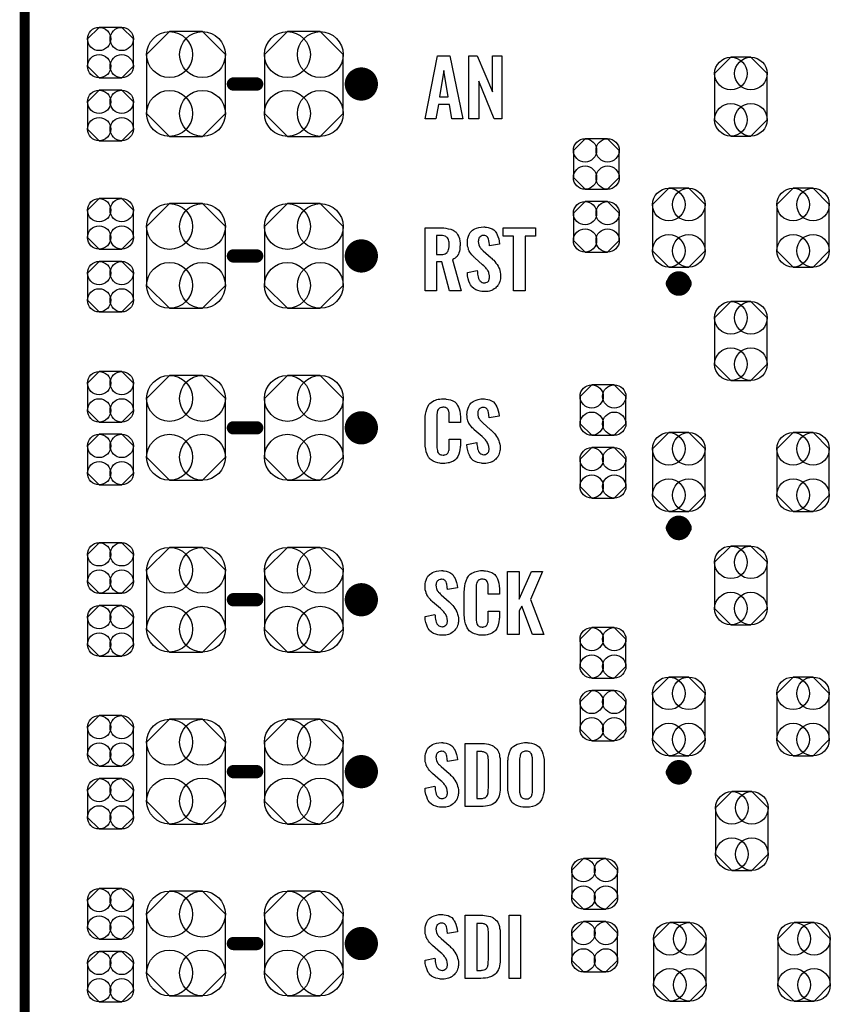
# Model space of a CAD drawing. Extents: x -0.07 to 0.95, y -0.15 to 2.1.
# Tile 11 of 14: x -0.05 to 0.43, y 0.92 to 1.51. Entities that reach past the tile are written whole.
import ezdxf

# ---------------------------------------------------------------- set-up
doc = ezdxf.new("R2010")
doc.units = 0
doc.layers.get('0').update_dxf_attribs({"linetype": 'CONTINUOUS'})
for name, color, linetype in [('gko', 6, 'CONTINUOUS'), ('gto', 2, 'CONTINUOUS'), ('gts', 1, 'CONTINUOUS')]:
    doc.layers.add(name, color=color, linetype=linetype)

# ---------------------------------------------------------------- blocks, each defined once
blk = doc.blocks.new('D19')
at = {"const_width": 0.004}
blk.add_lwpolyline([(-0.002, 0, 1), (0.002, 0, 1)], format="xyb", close=True, dxfattribs=at)
blk = doc.blocks.new('D20')
at = {"const_width": 0.005}
blk.add_lwpolyline([(-0.0025, 0, 1), (0.0025, 0, 1)], format="xyb", close=True, dxfattribs=at)
blk = doc.blocks.new('D62')
at = {"const_width": 0.00395}
blk.add_lwpolyline([(-0.001975, 0, 1), (0.001975, 0, 1)], format="xyb", close=True, dxfattribs=at)
blk = doc.blocks.new('D65')
blk.add_lwpolyline([(0.0068, 0.0152), (-0.0068, 0.0152), (-0.0138, 0.0082), (-0.0138, -0.0082), (-0.0068, -0.0152), (0.0068, -0.0152), (0.0138, -0.0082), (0.0138, 0.0082)], close=True)
for centre in [(-0.0068, 0.0082), (0.0068, 0.0082), (-0.0068, -0.0082), (0.0068, -0.0082)]:
    blk.add_circle(centre, 0.007)
blk = doc.blocks.new('D66')
blk.add_lwpolyline([(-0.0237, 0.0177), (-0.0237, -0.0177), (-0.0099, -0.0315), (0.0099, -0.0315), (0.0237, -0.0177), (0.0237, 0.0177), (0.0099, 0.0315), (-0.0099, 0.0315)], close=True)
for centre in [(-0.0099, 0.0177), (0.0099, 0.0177), (-0.0099, -0.0177), (0.0099, -0.0177)]:
    blk.add_circle(centre, 0.0138)
blk = doc.blocks.new('D68')
blk.add_lwpolyline([(-0.0158, 0.0139), (-0.0158, -0.0139), (-0.006, -0.0237), (0.006, -0.0237), (0.0158, -0.0139), (0.0158, 0.0139), (0.006, 0.0237), (-0.006, 0.0237)], close=True)
for centre in [(-0.006, 0.0139), (0.006, 0.0139), (-0.006, -0.0139), (0.006, -0.0139)]:
    blk.add_circle(centre, 0.0098)

msp = doc.modelspace()

# ---------------------------------------------------------------- linework, layer by layer
at = {"layer": 'gko', "color": 6, "const_width": 0.006}
msp.add_lwpolyline([(-0.05, -0.15), (-0.05, 2.01)], dxfattribs=at)
at = {"layer": 'gto', "color": 2}
for points in [[(0.2136, 1.453), (0.2071, 1.453), (0.2057, 1.4617), (0.199, 1.4617), (0.1974, 1.453), (0.1909, 1.453), (0.1985, 1.491), (0.2059, 1.491), (0.2136, 1.453)], [(0.2372, 1.453), (0.2326, 1.453), (0.2233, 1.4757), (0.2233, 1.453), (0.2173, 1.453), (0.2173, 1.491), (0.2222, 1.491), (0.2315, 1.4693), (0.2315, 1.491), (0.2372, 1.491), (0.2372, 1.453)], [(0.2023, 1.4822), (0.1997, 1.4662), (0.2049, 1.4662), (0.2023, 1.4822)], [(0.2016, 1.3876), (0.2022, 1.3875), (0.2035, 1.3873), (0.2049, 1.387), (0.2064, 1.3867), (0.2078, 1.3861), (0.2091, 1.3853), (0.2092, 1.3853), (0.2095, 1.3849), (0.21, 1.3843), (0.2105, 1.3835), (0.2111, 1.3825), (0.2116, 1.381), (0.2119, 1.3794), (0.212, 1.3785), (0.212, 1.3775), (0.212, 1.3774), (0.212, 1.3773), (0.212, 1.3769), (0.2119, 1.3762), (0.2119, 1.3754), (0.2118, 1.3745), (0.2116, 1.3735), (0.2113, 1.3725), (0.211, 1.3716), (0.2109, 1.3715), (0.2108, 1.3712), (0.2105, 1.3708), (0.2102, 1.3703), (0.2096, 1.3698), (0.209, 1.3693), (0.2082, 1.3688), (0.2074, 1.3683), (0.2127, 1.3496), (0.2057, 1.3496), (0.2011, 1.367), (0.1979, 1.367), (0.1979, 1.3496), (0.1909, 1.3496), (0.1909, 1.3876), (0.2011, 1.3876), (0.2016, 1.3876)], [(0.2271, 1.388), (0.2279, 1.3879), (0.229, 1.3877), (0.2301, 1.3874), (0.2313, 1.3869), (0.2324, 1.3862), (0.2333, 1.3853), (0.2333, 1.3851), (0.2336, 1.3848), (0.2339, 1.3842), (0.2344, 1.3833), (0.2348, 1.3822), (0.2353, 1.3809), (0.2355, 1.3794), (0.2358, 1.3777), (0.2298, 1.3767), (0.2298, 1.3768), (0.2298, 1.3772), (0.2297, 1.3777), (0.2296, 1.3784), (0.2294, 1.3799), (0.2292, 1.3806), (0.229, 1.3813), (0.229, 1.3813), (0.2288, 1.3815), (0.2287, 1.3818), (0.2284, 1.3821), (0.228, 1.3824), (0.2276, 1.3827), (0.227, 1.3828), (0.2263, 1.3829), (0.2261, 1.3829), (0.2258, 1.3828), (0.2254, 1.3828), (0.2246, 1.3825), (0.2242, 1.3822), (0.2238, 1.3819), (0.2238, 1.3819), (0.2236, 1.3818), (0.2235, 1.3816), (0.2233, 1.3813), (0.2232, 1.3809), (0.223, 1.3805), (0.223, 1.3799), (0.2229, 1.3793), (0.2229, 1.3793), (0.2229, 1.3791), (0.223, 1.3787), (0.223, 1.3782), (0.2232, 1.3773), (0.2236, 1.3762), (0.2237, 1.3762), (0.2238, 1.376), (0.2239, 1.3758), (0.2242, 1.3755), (0.2245, 1.3751), (0.225, 1.3747), (0.2254, 1.3742), (0.226, 1.3736), (0.2307, 1.3694), (0.2309, 1.3694), (0.2312, 1.369), (0.2316, 1.3685), (0.2323, 1.368), (0.233, 1.3672), (0.2336, 1.3663), (0.2343, 1.3654), (0.2349, 1.3645), (0.235, 1.3643), (0.2351, 1.364), (0.2354, 1.3634), (0.2357, 1.3628), (0.2359, 1.3619), (0.2362, 1.3608), (0.2364, 1.3597), (0.2364, 1.3584), (0.2364, 1.3583), (0.2364, 1.358), (0.2364, 1.3574), (0.2363, 1.3568), (0.2361, 1.356), (0.2359, 1.3552), (0.2356, 1.3543), (0.2352, 1.3535), (0.2351, 1.3534), (0.235, 1.3532), (0.2347, 1.3528), (0.2343, 1.3523), (0.2338, 1.3518), (0.2333, 1.3513), (0.2326, 1.3508), (0.2318, 1.3503), (0.2318, 1.3502), (0.2315, 1.3501), (0.231, 1.3499), (0.2304, 1.3497), (0.2297, 1.3495), (0.2289, 1.3493), (0.2279, 1.3492), (0.2269, 1.3492), (0.2264, 1.3492), (0.2261, 1.3492), (0.2256, 1.3492), (0.2251, 1.3493), (0.224, 1.3495), (0.2227, 1.3498), (0.2214, 1.3503), (0.2202, 1.351), (0.2191, 1.352), (0.219, 1.3521), (0.2188, 1.3525), (0.2183, 1.3532), (0.2179, 1.3541), (0.2173, 1.3554), (0.2169, 1.3569), (0.2165, 1.3586), (0.2164, 1.3606), (0.2223, 1.3618), (0.2223, 1.3617), (0.2223, 1.3617), (0.2224, 1.3612), (0.2224, 1.3606), (0.2225, 1.3597), (0.2227, 1.3589), (0.2228, 1.358), (0.2231, 1.3571), (0.2234, 1.3563), (0.2235, 1.3562), (0.2236, 1.356), (0.2239, 1.3557), (0.2242, 1.3554), (0.2247, 1.355), (0.2253, 1.3547), (0.2259, 1.3545), (0.2267, 1.3544), (0.2269, 1.3544), (0.2272, 1.3545), (0.2276, 1.3546), (0.2283, 1.3549), (0.2287, 1.3551), (0.229, 1.3554), (0.229, 1.3554), (0.2291, 1.3555), (0.2293, 1.3557), (0.2294, 1.356), (0.2296, 1.3564), (0.2296, 1.3569), (0.2298, 1.3574), (0.2298, 1.358), (0.2298, 1.358), (0.2298, 1.3583), (0.2297, 1.3588), (0.2296, 1.3593), (0.2293, 1.3606), (0.2291, 1.3612), (0.2287, 1.3618), (0.2287, 1.3619), (0.2286, 1.3621), (0.2283, 1.3624), (0.228, 1.3628), (0.2276, 1.3634), (0.227, 1.364), (0.2264, 1.3646), (0.2256, 1.3653), (0.2208, 1.3694), (0.2207, 1.3695), (0.2205, 1.3698), (0.2201, 1.3702), (0.2196, 1.3707), (0.219, 1.3713), (0.2185, 1.372), (0.2179, 1.3728), (0.2175, 1.3735), (0.2174, 1.3736), (0.2173, 1.3739), (0.2171, 1.3743), (0.217, 1.3749), (0.2168, 1.3756), (0.2165, 1.3765), (0.2165, 1.3776), (0.2164, 1.3787), (0.2164, 1.3788), (0.2164, 1.3789), (0.2164, 1.3791), (0.2165, 1.3794), (0.2165, 1.3802), (0.2167, 1.3813), (0.217, 1.3824), (0.2175, 1.3835), (0.2181, 1.3847), (0.219, 1.3856), (0.2191, 1.3857), (0.2195, 1.386), (0.2201, 1.3864), (0.2209, 1.3869), (0.2219, 1.3873), (0.2232, 1.3877), (0.2247, 1.388), (0.2263, 1.3881), (0.2267, 1.3881), (0.2271, 1.388)], [(0.2574, 1.3825), (0.2512, 1.3825), (0.2512, 1.3496), (0.2442, 1.3496), (0.2442, 1.3825), (0.2379, 1.3825), (0.2379, 1.3876), (0.2574, 1.3876), (0.2574, 1.3825)], [(0.2005, 1.3829), (0.1979, 1.3829), (0.1979, 1.3714), (0.2005, 1.3714), (0.2011, 1.3714), (0.2017, 1.3715), (0.2024, 1.3717), (0.2031, 1.3719), (0.2037, 1.3722), (0.2042, 1.3727), (0.2043, 1.3728), (0.2045, 1.373), (0.2046, 1.3733), (0.2049, 1.3737), (0.2051, 1.3744), (0.2053, 1.3751), (0.2054, 1.376), (0.2055, 1.3771), (0.2055, 1.3773), (0.2055, 1.3776), (0.2054, 1.3782), (0.2054, 1.3788), (0.2052, 1.3795), (0.2051, 1.3802), (0.2048, 1.3809), (0.2044, 1.3815), (0.2043, 1.3816), (0.2042, 1.3817), (0.2039, 1.3819), (0.2035, 1.3822), (0.203, 1.3825), (0.2022, 1.3827), (0.2014, 1.3828), (0.2005, 1.3829)], [(0.2028, 1.2846), (0.2032, 1.2846), (0.2037, 1.2845), (0.205, 1.2843), (0.2062, 1.284), (0.2076, 1.2835), (0.2088, 1.2828), (0.2094, 1.2823), (0.2098, 1.2818), (0.2099, 1.2816), (0.2102, 1.2813), (0.2105, 1.2806), (0.211, 1.2797), (0.2114, 1.2786), (0.2118, 1.2772), (0.2121, 1.2756), (0.2122, 1.2737), (0.2122, 1.2705), (0.2055, 1.2705), (0.2055, 1.2738), (0.2055, 1.2739), (0.2055, 1.2741), (0.2055, 1.2745), (0.2055, 1.2749), (0.2054, 1.2759), (0.2054, 1.2765), (0.2053, 1.2769), (0.2053, 1.277), (0.2052, 1.2771), (0.2051, 1.2776), (0.2048, 1.2782), (0.2043, 1.2788), (0.2042, 1.279), (0.204, 1.2791), (0.2037, 1.2792), (0.2034, 1.2794), (0.203, 1.2794), (0.2025, 1.2796), (0.2016, 1.2796), (0.2013, 1.2795), (0.2009, 1.2795), (0.2001, 1.2792), (0.1997, 1.2791), (0.1994, 1.2788), (0.1992, 1.2786), (0.1989, 1.2782), (0.1985, 1.2776), (0.1983, 1.2767), (0.1983, 1.2766), (0.1983, 1.2765), (0.1982, 1.2762), (0.1982, 1.2758), (0.1981, 1.2754), (0.1981, 1.2748), (0.198, 1.2741), (0.198, 1.2734), (0.198, 1.2569), (0.198, 1.2567), (0.198, 1.2563), (0.1981, 1.2557), (0.1981, 1.2551), (0.1984, 1.2535), (0.1985, 1.2528), (0.1988, 1.2522), (0.1989, 1.2521), (0.199, 1.252), (0.1992, 1.2517), (0.1995, 1.2515), (0.2, 1.2512), (0.2005, 1.251), (0.2011, 1.2509), (0.2019, 1.2508), (0.2022, 1.2508), (0.2025, 1.2509), (0.2028, 1.2509), (0.2036, 1.2511), (0.204, 1.2513), (0.2042, 1.2515), (0.2043, 1.2515), (0.2044, 1.2517), (0.2047, 1.252), (0.2051, 1.2527), (0.2053, 1.2535), (0.2053, 1.2536), (0.2054, 1.2537), (0.2054, 1.254), (0.2054, 1.2544), (0.2054, 1.2549), (0.2055, 1.2555), (0.2055, 1.2561), (0.2055, 1.2569), (0.2055, 1.2603), (0.2122, 1.2603), (0.2122, 1.2572), (0.2122, 1.2572), (0.2122, 1.257), (0.2122, 1.2567), (0.2122, 1.2563), (0.2121, 1.2558), (0.212, 1.2553), (0.2119, 1.2541), (0.2116, 1.2527), (0.2112, 1.2513), (0.2106, 1.2499), (0.2099, 1.2487), (0.2098, 1.2486), (0.2094, 1.2483), (0.2088, 1.2478), (0.208, 1.2472), (0.2069, 1.2467), (0.2055, 1.2462), (0.2048, 1.2461), (0.2039, 1.2459), (0.2029, 1.2458), (0.2013, 1.2458), (0.2009, 1.2458), (0.2004, 1.2458), (0.1999, 1.2459), (0.1986, 1.2462), (0.1972, 1.2466), (0.1958, 1.2472), (0.1946, 1.248), (0.194, 1.2484), (0.1934, 1.249), (0.1934, 1.2491), (0.1934, 1.2492), (0.1932, 1.2494), (0.1931, 1.2496), (0.1927, 1.2503), (0.1923, 1.2514), (0.1917, 1.2527), (0.1914, 1.2543), (0.1911, 1.2562), (0.191, 1.2583), (0.191, 1.2719), (0.191, 1.272), (0.191, 1.2722), (0.191, 1.2725), (0.1911, 1.2729), (0.1911, 1.2734), (0.1911, 1.274), (0.1913, 1.2754), (0.1916, 1.277), (0.192, 1.2785), (0.1926, 1.2801), (0.1934, 1.2814), (0.1934, 1.2815), (0.1936, 1.2816), (0.1939, 1.2819), (0.1946, 1.2825), (0.1954, 1.2831), (0.1965, 1.2836), (0.1973, 1.2839), (0.198, 1.2842), (0.1988, 1.2844), (0.1998, 1.2845), (0.2008, 1.2847), (0.2024, 1.2847), (0.2028, 1.2846)], [(0.2268, 1.2846), (0.2276, 1.2845), (0.2287, 1.2843), (0.2298, 1.284), (0.231, 1.2835), (0.2321, 1.2828), (0.233, 1.2819), (0.233, 1.2817), (0.2333, 1.2814), (0.2336, 1.2808), (0.2341, 1.2799), (0.2345, 1.2788), (0.235, 1.2775), (0.2353, 1.276), (0.2355, 1.2743), (0.2295, 1.2733), (0.2295, 1.2734), (0.2295, 1.2738), (0.2294, 1.2743), (0.2293, 1.275), (0.2291, 1.2765), (0.2289, 1.2772), (0.2287, 1.2779), (0.2287, 1.2779), (0.2285, 1.2781), (0.2284, 1.2784), (0.2281, 1.2787), (0.2277, 1.279), (0.2273, 1.2793), (0.2267, 1.2794), (0.226, 1.2795), (0.2258, 1.2795), (0.2255, 1.2794), (0.2251, 1.2794), (0.2243, 1.2791), (0.2239, 1.2788), (0.2235, 1.2785), (0.2235, 1.2785), (0.2233, 1.2784), (0.2232, 1.2782), (0.223, 1.2779), (0.2229, 1.2775), (0.2227, 1.2771), (0.2227, 1.2765), (0.2226, 1.2759), (0.2226, 1.2759), (0.2226, 1.2757), (0.2227, 1.2753), (0.2227, 1.2748), (0.2229, 1.2739), (0.2233, 1.2728), (0.2234, 1.2728), (0.2235, 1.2726), (0.2236, 1.2724), (0.2239, 1.2721), (0.2242, 1.2717), (0.2247, 1.2713), (0.2251, 1.2708), (0.2257, 1.2702), (0.2304, 1.266), (0.2306, 1.266), (0.2309, 1.2656), (0.2313, 1.2651), (0.232, 1.2646), (0.2327, 1.2638), (0.2333, 1.2629), (0.234, 1.262), (0.2346, 1.2611), (0.2347, 1.2609), (0.2348, 1.2606), (0.2351, 1.26), (0.2354, 1.2594), (0.2356, 1.2585), (0.2359, 1.2574), (0.2361, 1.2563), (0.2361, 1.255), (0.2361, 1.2549), (0.2361, 1.2546), (0.2361, 1.254), (0.236, 1.2534), (0.2358, 1.2526), (0.2356, 1.2518), (0.2353, 1.2509), (0.2349, 1.2501), (0.2348, 1.25), (0.2347, 1.2498), (0.2344, 1.2494), (0.234, 1.2489), (0.2335, 1.2484), (0.233, 1.2479), (0.2323, 1.2474), (0.2316, 1.2469), (0.2315, 1.2468), (0.2312, 1.2467), (0.2307, 1.2465), (0.2301, 1.2463), (0.2294, 1.2461), (0.2286, 1.2459), (0.2276, 1.2458), (0.2266, 1.2458), (0.2261, 1.2458), (0.2258, 1.2458), (0.2253, 1.2458), (0.2248, 1.2459), (0.2237, 1.2461), (0.2225, 1.2464), (0.2211, 1.2469), (0.2199, 1.2476), (0.2188, 1.2486), (0.2188, 1.2487), (0.2185, 1.2491), (0.218, 1.2498), (0.2176, 1.2507), (0.217, 1.252), (0.2166, 1.2535), (0.2162, 1.2552), (0.2161, 1.2572), (0.222, 1.2584), (0.222, 1.2583), (0.222, 1.2583), (0.2221, 1.2578), (0.2221, 1.2572), (0.2222, 1.2563), (0.2224, 1.2555), (0.2225, 1.2546), (0.2228, 1.2537), (0.2231, 1.2529), (0.2232, 1.2528), (0.2233, 1.2526), (0.2236, 1.2523), (0.2239, 1.252), (0.2244, 1.2516), (0.225, 1.2513), (0.2256, 1.2511), (0.2264, 1.251), (0.2266, 1.251), (0.2269, 1.2511), (0.2273, 1.2512), (0.228, 1.2515), (0.2284, 1.2517), (0.2287, 1.252), (0.2287, 1.252), (0.2288, 1.2521), (0.229, 1.2523), (0.2291, 1.2526), (0.2293, 1.253), (0.2293, 1.2535), (0.2295, 1.254), (0.2295, 1.2546), (0.2295, 1.2546), (0.2295, 1.2549), (0.2294, 1.2554), (0.2293, 1.2559), (0.229, 1.2572), (0.2288, 1.2578), (0.2284, 1.2584), (0.2284, 1.2585), (0.2283, 1.2587), (0.228, 1.259), (0.2277, 1.2594), (0.2273, 1.26), (0.2267, 1.2606), (0.2261, 1.2612), (0.2253, 1.2619), (0.2205, 1.266), (0.2205, 1.2661), (0.2202, 1.2664), (0.2198, 1.2668), (0.2193, 1.2673), (0.2188, 1.2679), (0.2182, 1.2686), (0.2176, 1.2694), (0.2172, 1.2701), (0.2171, 1.2702), (0.217, 1.2705), (0.2168, 1.2709), (0.2167, 1.2715), (0.2165, 1.2722), (0.2162, 1.2731), (0.2162, 1.2742), (0.2161, 1.2753), (0.2161, 1.2754), (0.2161, 1.2755), (0.2161, 1.2757), (0.2162, 1.276), (0.2162, 1.2768), (0.2164, 1.2779), (0.2168, 1.279), (0.2172, 1.2801), (0.2178, 1.2813), (0.2187, 1.2822), (0.2188, 1.2823), (0.2192, 1.2826), (0.2198, 1.283), (0.2206, 1.2835), (0.2216, 1.2839), (0.2229, 1.2843), (0.2244, 1.2846), (0.226, 1.2847), (0.2264, 1.2847), (0.2268, 1.2846)], [(0.2017, 1.1812), (0.2025, 1.1811), (0.2037, 1.1809), (0.2048, 1.1806), (0.2059, 1.1801), (0.207, 1.1794), (0.2079, 1.1785), (0.2079, 1.1783), (0.2082, 1.178), (0.2085, 1.1774), (0.209, 1.1765), (0.2094, 1.1754), (0.2099, 1.1741), (0.2102, 1.1726), (0.2104, 1.1709), (0.2044, 1.1699), (0.2044, 1.17), (0.2044, 1.1704), (0.2043, 1.1709), (0.2042, 1.1716), (0.204, 1.1731), (0.2038, 1.1738), (0.2036, 1.1745), (0.2036, 1.1745), (0.2034, 1.1747), (0.2033, 1.175), (0.203, 1.1753), (0.2026, 1.1756), (0.2022, 1.1759), (0.2016, 1.176), (0.2009, 1.1761), (0.2007, 1.1761), (0.2004, 1.176), (0.2, 1.176), (0.1992, 1.1757), (0.1988, 1.1754), (0.1984, 1.1751), (0.1984, 1.1751), (0.1983, 1.175), (0.1981, 1.1748), (0.198, 1.1745), (0.1978, 1.1741), (0.1977, 1.1737), (0.1976, 1.1731), (0.1975, 1.1725), (0.1975, 1.1725), (0.1975, 1.1723), (0.1976, 1.1719), (0.1976, 1.1714), (0.1978, 1.1705), (0.1983, 1.1694), (0.1983, 1.1694), (0.1984, 1.1692), (0.1985, 1.169), (0.1988, 1.1687), (0.1991, 1.1683), (0.1996, 1.1679), (0.2, 1.1674), (0.2006, 1.1668), (0.2054, 1.1626), (0.2055, 1.1626), (0.2058, 1.1622), (0.2062, 1.1617), (0.2069, 1.1612), (0.2076, 1.1604), (0.2082, 1.1595), (0.2089, 1.1586), (0.2095, 1.1577), (0.2096, 1.1575), (0.2097, 1.1572), (0.21, 1.1566), (0.2103, 1.156), (0.2105, 1.1551), (0.2108, 1.154), (0.211, 1.1529), (0.2111, 1.1516), (0.2111, 1.1515), (0.2111, 1.1512), (0.211, 1.1506), (0.2109, 1.15), (0.2108, 1.1492), (0.2105, 1.1484), (0.2102, 1.1475), (0.2098, 1.1467), (0.2097, 1.1466), (0.2096, 1.1464), (0.2093, 1.146), (0.2089, 1.1455), (0.2085, 1.145), (0.2079, 1.1445), (0.2072, 1.144), (0.2065, 1.1435), (0.2064, 1.1434), (0.2061, 1.1433), (0.2057, 1.1431), (0.2051, 1.1429), (0.2043, 1.1427), (0.2035, 1.1425), (0.2025, 1.1424), (0.2015, 1.1424), (0.201, 1.1424), (0.2007, 1.1424), (0.2002, 1.1424), (0.1997, 1.1425), (0.1986, 1.1427), (0.1974, 1.143), (0.196, 1.1435), (0.1948, 1.1442), (0.1937, 1.1452), (0.1937, 1.1453), (0.1934, 1.1457), (0.1929, 1.1464), (0.1925, 1.1473), (0.192, 1.1486), (0.1915, 1.1501), (0.1911, 1.1518), (0.191, 1.1538), (0.1969, 1.155), (0.1969, 1.1549), (0.1969, 1.1549), (0.197, 1.1544), (0.197, 1.1538), (0.1971, 1.1529), (0.1973, 1.1521), (0.1974, 1.1512), (0.1977, 1.1503), (0.198, 1.1495), (0.1981, 1.1494), (0.1983, 1.1492), (0.1985, 1.1489), (0.1988, 1.1486), (0.1993, 1.1482), (0.1999, 1.1479), (0.2005, 1.1477), (0.2013, 1.1476), (0.2015, 1.1476), (0.2018, 1.1477), (0.2022, 1.1478), (0.2029, 1.1481), (0.2033, 1.1483), (0.2036, 1.1486), (0.2037, 1.1486), (0.2037, 1.1487), (0.2039, 1.1489), (0.204, 1.1492), (0.2042, 1.1496), (0.2042, 1.1501), (0.2044, 1.1506), (0.2044, 1.1512), (0.2044, 1.1512), (0.2044, 1.1515), (0.2043, 1.152), (0.2042, 1.1525), (0.204, 1.1538), (0.2037, 1.1544), (0.2034, 1.155), (0.2033, 1.1551), (0.2032, 1.1553), (0.2029, 1.1556), (0.2026, 1.156), (0.2022, 1.1566), (0.2017, 1.1572), (0.201, 1.1578), (0.2002, 1.1585), (0.1954, 1.1626), (0.1954, 1.1627), (0.1951, 1.163), (0.1947, 1.1634), (0.1942, 1.1639), (0.1937, 1.1645), (0.1931, 1.1652), (0.1926, 1.166), (0.1921, 1.1667), (0.192, 1.1668), (0.192, 1.1671), (0.1917, 1.1675), (0.1916, 1.1681), (0.1914, 1.1688), (0.1911, 1.1697), (0.1911, 1.1708), (0.191, 1.1719), (0.191, 1.172), (0.191, 1.1721), (0.191, 1.1723), (0.1911, 1.1726), (0.1911, 1.1734), (0.1913, 1.1745), (0.1917, 1.1756), (0.1921, 1.1767), (0.1927, 1.1779), (0.1936, 1.1788), (0.1937, 1.1789), (0.1941, 1.1792), (0.1947, 1.1796), (0.1955, 1.1801), (0.1965, 1.1805), (0.1978, 1.1809), (0.1993, 1.1812), (0.2009, 1.1813), (0.2014, 1.1813), (0.2017, 1.1812)], [(0.2263, 1.1812), (0.2267, 1.1812), (0.2273, 1.1811), (0.2285, 1.1809), (0.2298, 1.1806), (0.2311, 1.1801), (0.2323, 1.1794), (0.2329, 1.1789), (0.2333, 1.1784), (0.2334, 1.1782), (0.2337, 1.1779), (0.2341, 1.1772), (0.2345, 1.1763), (0.235, 1.1752), (0.2353, 1.1738), (0.2356, 1.1722), (0.2357, 1.1703), (0.2357, 1.1671), (0.229, 1.1671), (0.229, 1.1704), (0.229, 1.1705), (0.229, 1.1707), (0.229, 1.1711), (0.229, 1.1715), (0.229, 1.1725), (0.2289, 1.1731), (0.2288, 1.1735), (0.2288, 1.1736), (0.2287, 1.1737), (0.2286, 1.1742), (0.2283, 1.1748), (0.2279, 1.1754), (0.2277, 1.1756), (0.2276, 1.1757), (0.2273, 1.1758), (0.227, 1.176), (0.2265, 1.176), (0.226, 1.1762), (0.2251, 1.1762), (0.2248, 1.1761), (0.2244, 1.1761), (0.2236, 1.1758), (0.2233, 1.1757), (0.2229, 1.1754), (0.2227, 1.1752), (0.2225, 1.1748), (0.2221, 1.1742), (0.2218, 1.1733), (0.2218, 1.1732), (0.2218, 1.1731), (0.2217, 1.1728), (0.2217, 1.1724), (0.2216, 1.172), (0.2216, 1.1714), (0.2216, 1.1707), (0.2216, 1.17), (0.2216, 1.1535), (0.2216, 1.1533), (0.2216, 1.1529), (0.2216, 1.1523), (0.2216, 1.1517), (0.2219, 1.1501), (0.2221, 1.1494), (0.2224, 1.1488), (0.2225, 1.1487), (0.2225, 1.1486), (0.2227, 1.1484), (0.223, 1.1481), (0.2235, 1.1478), (0.224, 1.1476), (0.2247, 1.1475), (0.2254, 1.1474), (0.2257, 1.1474), (0.226, 1.1475), (0.2263, 1.1475), (0.2271, 1.1477), (0.2275, 1.1479), (0.2278, 1.1481), (0.2279, 1.1481), (0.2279, 1.1483), (0.2282, 1.1486), (0.2286, 1.1493), (0.2288, 1.1501), (0.2288, 1.1502), (0.2289, 1.1503), (0.2289, 1.1506), (0.229, 1.151), (0.229, 1.1515), (0.229, 1.1521), (0.229, 1.1527), (0.229, 1.1535), (0.229, 1.1569), (0.2357, 1.1569), (0.2357, 1.1538), (0.2357, 1.1538), (0.2357, 1.1536), (0.2357, 1.1533), (0.2357, 1.1529), (0.2356, 1.1524), (0.2355, 1.1519), (0.2354, 1.1507), (0.2351, 1.1493), (0.2347, 1.1479), (0.2341, 1.1465), (0.2334, 1.1453), (0.2333, 1.1452), (0.233, 1.1449), (0.2324, 1.1444), (0.2316, 1.1438), (0.2304, 1.1433), (0.229, 1.1428), (0.2283, 1.1427), (0.2274, 1.1425), (0.2264, 1.1424), (0.2248, 1.1424), (0.2244, 1.1424), (0.2239, 1.1424), (0.2234, 1.1425), (0.2222, 1.1428), (0.2207, 1.1432), (0.2193, 1.1438), (0.2181, 1.1446), (0.2175, 1.145), (0.217, 1.1456), (0.217, 1.1457), (0.2169, 1.1458), (0.2168, 1.146), (0.2166, 1.1462), (0.2162, 1.1469), (0.2158, 1.148), (0.2153, 1.1493), (0.2149, 1.1509), (0.2146, 1.1528), (0.2145, 1.1549), (0.2145, 1.1685), (0.2145, 1.1686), (0.2145, 1.1688), (0.2145, 1.1691), (0.2146, 1.1695), (0.2146, 1.17), (0.2147, 1.1706), (0.2148, 1.172), (0.2151, 1.1736), (0.2156, 1.1751), (0.2162, 1.1767), (0.217, 1.178), (0.217, 1.1781), (0.2171, 1.1782), (0.2174, 1.1785), (0.2181, 1.1791), (0.219, 1.1797), (0.2201, 1.1802), (0.2208, 1.1805), (0.2216, 1.1808), (0.2224, 1.181), (0.2233, 1.1811), (0.2243, 1.1813), (0.2259, 1.1813), (0.2263, 1.1812)], [(0.2543, 1.1639), (0.2624, 1.1428), (0.2555, 1.1428), (0.2491, 1.16), (0.2475, 1.1572), (0.2475, 1.1428), (0.2405, 1.1428), (0.2405, 1.1808), (0.2475, 1.1808), (0.2475, 1.1641), (0.255, 1.1808), (0.2616, 1.1808), (0.2543, 1.1639)], [(0.2017, 1.0778), (0.2025, 1.0777), (0.2037, 1.0775), (0.2048, 1.0772), (0.2059, 1.0767), (0.207, 1.076), (0.2079, 1.0751), (0.2079, 1.0749), (0.2082, 1.0746), (0.2085, 1.074), (0.209, 1.0731), (0.2094, 1.072), (0.2099, 1.0707), (0.2102, 1.0692), (0.2104, 1.0675), (0.2044, 1.0665), (0.2044, 1.0666), (0.2044, 1.067), (0.2043, 1.0675), (0.2042, 1.0682), (0.204, 1.0697), (0.2038, 1.0704), (0.2036, 1.0711), (0.2036, 1.0711), (0.2034, 1.0713), (0.2033, 1.0716), (0.203, 1.0719), (0.2026, 1.0722), (0.2022, 1.0725), (0.2016, 1.0726), (0.2009, 1.0727), (0.2007, 1.0727), (0.2004, 1.0726), (0.2, 1.0726), (0.1992, 1.0723), (0.1988, 1.072), (0.1984, 1.0717), (0.1984, 1.0717), (0.1983, 1.0716), (0.1981, 1.0714), (0.198, 1.0711), (0.1978, 1.0707), (0.1977, 1.0703), (0.1976, 1.0697), (0.1975, 1.0691), (0.1975, 1.0691), (0.1975, 1.0689), (0.1976, 1.0685), (0.1976, 1.068), (0.1978, 1.0671), (0.1983, 1.066), (0.1983, 1.066), (0.1984, 1.0658), (0.1985, 1.0656), (0.1988, 1.0653), (0.1991, 1.0649), (0.1996, 1.0645), (0.2, 1.064), (0.2006, 1.0634), (0.2054, 1.0592), (0.2055, 1.0592), (0.2058, 1.0588), (0.2062, 1.0583), (0.2069, 1.0578), (0.2076, 1.057), (0.2082, 1.0561), (0.2089, 1.0552), (0.2095, 1.0543), (0.2096, 1.0541), (0.2097, 1.0538), (0.21, 1.0532), (0.2103, 1.0526), (0.2105, 1.0517), (0.2108, 1.0506), (0.211, 1.0495), (0.2111, 1.0482), (0.2111, 1.0481), (0.2111, 1.0478), (0.211, 1.0472), (0.2109, 1.0466), (0.2108, 1.0458), (0.2105, 1.045), (0.2102, 1.0441), (0.2098, 1.0433), (0.2097, 1.0432), (0.2096, 1.043), (0.2093, 1.0426), (0.2089, 1.0421), (0.2085, 1.0416), (0.2079, 1.0411), (0.2072, 1.0406), (0.2065, 1.0401), (0.2064, 1.04), (0.2061, 1.0399), (0.2057, 1.0397), (0.2051, 1.0395), (0.2043, 1.0393), (0.2035, 1.0391), (0.2025, 1.039), (0.2015, 1.039), (0.201, 1.039), (0.2007, 1.039), (0.2002, 1.039), (0.1997, 1.0391), (0.1986, 1.0393), (0.1974, 1.0396), (0.196, 1.0401), (0.1948, 1.0408), (0.1937, 1.0418), (0.1937, 1.0419), (0.1934, 1.0423), (0.1929, 1.043), (0.1925, 1.0439), (0.192, 1.0452), (0.1915, 1.0467), (0.1911, 1.0484), (0.191, 1.0504), (0.1969, 1.0516), (0.1969, 1.0515), (0.1969, 1.0515), (0.197, 1.051), (0.197, 1.0504), (0.1971, 1.0495), (0.1973, 1.0487), (0.1974, 1.0478), (0.1977, 1.0469), (0.198, 1.0461), (0.1981, 1.046), (0.1983, 1.0458), (0.1985, 1.0455), (0.1988, 1.0452), (0.1993, 1.0448), (0.1999, 1.0445), (0.2005, 1.0443), (0.2013, 1.0442), (0.2015, 1.0442), (0.2018, 1.0443), (0.2022, 1.0444), (0.2029, 1.0447), (0.2033, 1.0449), (0.2036, 1.0452), (0.2037, 1.0452), (0.2037, 1.0453), (0.2039, 1.0455), (0.204, 1.0458), (0.2042, 1.0462), (0.2042, 1.0467), (0.2044, 1.0472), (0.2044, 1.0478), (0.2044, 1.0478), (0.2044, 1.0481), (0.2043, 1.0486), (0.2042, 1.0491), (0.204, 1.0504), (0.2037, 1.051), (0.2034, 1.0516), (0.2033, 1.0517), (0.2032, 1.0519), (0.2029, 1.0522), (0.2026, 1.0526), (0.2022, 1.0532), (0.2017, 1.0538), (0.201, 1.0544), (0.2002, 1.0551), (0.1954, 1.0592), (0.1954, 1.0593), (0.1951, 1.0596), (0.1947, 1.06), (0.1942, 1.0605), (0.1937, 1.0611), (0.1931, 1.0618), (0.1926, 1.0626), (0.1921, 1.0633), (0.192, 1.0634), (0.192, 1.0637), (0.1917, 1.0641), (0.1916, 1.0647), (0.1914, 1.0654), (0.1911, 1.0663), (0.1911, 1.0674), (0.191, 1.0685), (0.191, 1.0686), (0.191, 1.0687), (0.191, 1.0689), (0.1911, 1.0692), (0.1911, 1.07), (0.1913, 1.0711), (0.1917, 1.0722), (0.1921, 1.0733), (0.1927, 1.0745), (0.1936, 1.0754), (0.1937, 1.0755), (0.1941, 1.0758), (0.1947, 1.0762), (0.1955, 1.0767), (0.1965, 1.0771), (0.1978, 1.0775), (0.1993, 1.0778), (0.2009, 1.0779), (0.2014, 1.0779), (0.2017, 1.0778)], [(0.2527, 1.0778), (0.2532, 1.0778), (0.2538, 1.0777), (0.255, 1.0775), (0.2563, 1.0771), (0.2577, 1.0765), (0.259, 1.0758), (0.2596, 1.0753), (0.2601, 1.0748), (0.2603, 1.0746), (0.2606, 1.0742), (0.2609, 1.0734), (0.2614, 1.0725), (0.2619, 1.0711), (0.2623, 1.0696), (0.2626, 1.0677), (0.2627, 1.0656), (0.2627, 1.0513), (0.2627, 1.0512), (0.2627, 1.051), (0.2627, 1.0507), (0.2626, 1.0504), (0.2626, 1.0498), (0.2626, 1.0492), (0.2624, 1.0479), (0.262, 1.0464), (0.2616, 1.0449), (0.261, 1.0434), (0.2601, 1.0421), (0.26, 1.0419), (0.2596, 1.0415), (0.259, 1.0411), (0.2581, 1.0405), (0.2569, 1.0399), (0.2555, 1.0395), (0.2538, 1.0391), (0.2528, 1.039), (0.2518, 1.039), (0.2512, 1.039), (0.2508, 1.039), (0.2503, 1.039), (0.2498, 1.0391), (0.2485, 1.0393), (0.2471, 1.0397), (0.2457, 1.0403), (0.2444, 1.041), (0.2438, 1.0415), (0.2432, 1.0421), (0.2432, 1.0422), (0.2429, 1.0427), (0.2424, 1.0434), (0.242, 1.0444), (0.2415, 1.0457), (0.2411, 1.0472), (0.2408, 1.0492), (0.2407, 1.0513), (0.2407, 1.0656), (0.2407, 1.0657), (0.2407, 1.0659), (0.2407, 1.0662), (0.2408, 1.0666), (0.2408, 1.0671), (0.2409, 1.0677), (0.241, 1.069), (0.2413, 1.0705), (0.2418, 1.072), (0.2424, 1.0735), (0.2432, 1.0748), (0.2434, 1.0749), (0.2438, 1.0753), (0.2444, 1.0757), (0.2453, 1.0763), (0.2464, 1.0769), (0.2479, 1.0774), (0.2488, 1.0776), (0.2497, 1.0777), (0.2507, 1.0779), (0.2523, 1.0779), (0.2527, 1.0778)], [(0.2257, 1.0774), (0.2267, 1.0773), (0.2279, 1.0771), (0.2291, 1.0769), (0.2303, 1.0766), (0.2313, 1.0762), (0.2315, 1.0761), (0.2318, 1.076), (0.2322, 1.0757), (0.2328, 1.0752), (0.2334, 1.0747), (0.2341, 1.074), (0.2347, 1.0732), (0.2351, 1.0723), (0.2352, 1.0722), (0.2353, 1.0719), (0.2355, 1.0713), (0.2357, 1.0706), (0.2358, 1.0696), (0.2361, 1.0684), (0.2361, 1.0671), (0.2362, 1.0656), (0.2362, 1.0518), (0.2362, 1.0517), (0.2362, 1.0515), (0.2362, 1.0513), (0.2362, 1.051), (0.2361, 1.0502), (0.2361, 1.0492), (0.2359, 1.0481), (0.2358, 1.0469), (0.2355, 1.0458), (0.2351, 1.0447), (0.235, 1.0446), (0.2349, 1.0443), (0.2346, 1.0438), (0.2342, 1.0432), (0.2337, 1.0426), (0.2331, 1.0419), (0.2323, 1.0413), (0.2314, 1.0407), (0.2313, 1.0407), (0.231, 1.0405), (0.2304, 1.0403), (0.2296, 1.0401), (0.2285, 1.0398), (0.2273, 1.0396), (0.2259, 1.0395), (0.2244, 1.0394), (0.2151, 1.0394), (0.2151, 1.0774), (0.2249, 1.0774), (0.2257, 1.0774)], [(0.225, 1.0725), (0.2221, 1.0725), (0.2221, 1.0442), (0.2246, 1.0442), (0.225, 1.0443), (0.2255, 1.0443), (0.2266, 1.0446), (0.2271, 1.0447), (0.2276, 1.045), (0.2276, 1.0451), (0.2277, 1.0452), (0.2281, 1.0456), (0.2285, 1.0463), (0.2287, 1.0467), (0.2288, 1.0472), (0.2288, 1.0473), (0.2289, 1.0475), (0.2289, 1.0478), (0.229, 1.0483), (0.229, 1.0489), (0.229, 1.0496), (0.2291, 1.0505), (0.2291, 1.0515), (0.2291, 1.066), (0.2291, 1.0662), (0.2291, 1.0665), (0.2291, 1.0669), (0.2291, 1.0674), (0.229, 1.0687), (0.2289, 1.0694), (0.2288, 1.0699), (0.2288, 1.07), (0.2287, 1.0701), (0.2287, 1.0703), (0.2285, 1.0706), (0.2281, 1.0713), (0.2278, 1.0716), (0.2274, 1.0718), (0.2273, 1.0718), (0.2272, 1.0719), (0.227, 1.072), (0.2266, 1.0722), (0.2262, 1.0723), (0.2256, 1.0724), (0.225, 1.0725)], [(0.2518, 1.0728), (0.2514, 1.0728), (0.2509, 1.0727), (0.2505, 1.0726), (0.2499, 1.0724), (0.2494, 1.0722), (0.2489, 1.0718), (0.2486, 1.0713), (0.2486, 1.0712), (0.2484, 1.071), (0.2483, 1.0707), (0.2482, 1.0703), (0.2481, 1.0697), (0.2479, 1.0689), (0.2478, 1.0681), (0.2478, 1.0671), (0.2478, 1.0497), (0.2478, 1.0495), (0.2478, 1.0492), (0.2478, 1.0487), (0.2478, 1.0481), (0.2481, 1.0467), (0.2483, 1.046), (0.2486, 1.0454), (0.2486, 1.0453), (0.2487, 1.0452), (0.2489, 1.045), (0.2493, 1.0447), (0.2497, 1.0444), (0.2503, 1.0442), (0.2509, 1.0441), (0.2518, 1.044), (0.2521, 1.044), (0.2525, 1.0441), (0.253, 1.0441), (0.2535, 1.0444), (0.254, 1.0446), (0.2544, 1.045), (0.2548, 1.0454), (0.2549, 1.0455), (0.2549, 1.0457), (0.2551, 1.046), (0.2552, 1.0465), (0.2554, 1.0471), (0.2555, 1.0478), (0.2556, 1.0487), (0.2556, 1.0497), (0.2556, 1.0671), (0.2556, 1.0673), (0.2556, 1.0676), (0.2555, 1.0681), (0.2555, 1.0687), (0.2552, 1.0701), (0.2551, 1.0708), (0.2548, 1.0714), (0.2548, 1.0714), (0.2546, 1.0716), (0.2544, 1.0718), (0.2541, 1.0721), (0.2538, 1.0723), (0.2532, 1.0726), (0.2526, 1.0727), (0.2518, 1.0728)], [(0.2017, 0.9744), (0.2025, 0.9743), (0.2037, 0.9741), (0.2048, 0.9738), (0.2059, 0.9733), (0.207, 0.9726), (0.2079, 0.9717), (0.2079, 0.9715), (0.2082, 0.9711), (0.2085, 0.9706), (0.209, 0.9697), (0.2094, 0.9686), (0.2099, 0.9673), (0.2102, 0.9658), (0.2104, 0.9641), (0.2044, 0.9631), (0.2044, 0.9632), (0.2044, 0.9636), (0.2043, 0.9641), (0.2042, 0.9648), (0.204, 0.9663), (0.2038, 0.967), (0.2036, 0.9677), (0.2036, 0.9677), (0.2034, 0.9679), (0.2033, 0.9682), (0.203, 0.9685), (0.2026, 0.9688), (0.2022, 0.9691), (0.2016, 0.9692), (0.2009, 0.9693), (0.2007, 0.9693), (0.2004, 0.9692), (0.2, 0.9692), (0.1992, 0.9689), (0.1988, 0.9686), (0.1984, 0.9683), (0.1984, 0.9683), (0.1983, 0.9682), (0.1981, 0.968), (0.198, 0.9677), (0.1978, 0.9673), (0.1977, 0.9669), (0.1976, 0.9663), (0.1975, 0.9657), (0.1975, 0.9657), (0.1975, 0.9655), (0.1976, 0.9651), (0.1976, 0.9646), (0.1978, 0.9637), (0.1983, 0.9626), (0.1983, 0.9626), (0.1984, 0.9624), (0.1985, 0.9622), (0.1988, 0.9619), (0.1991, 0.9615), (0.1996, 0.9611), (0.2, 0.9606), (0.2006, 0.96), (0.2054, 0.9558), (0.2055, 0.9558), (0.2058, 0.9554), (0.2062, 0.9549), (0.2069, 0.9544), (0.2076, 0.9536), (0.2082, 0.9527), (0.2089, 0.9518), (0.2095, 0.9509), (0.2096, 0.9507), (0.2097, 0.9504), (0.21, 0.9498), (0.2103, 0.9492), (0.2105, 0.9483), (0.2108, 0.9472), (0.211, 0.9461), (0.2111, 0.9448), (0.2111, 0.9447), (0.2111, 0.9444), (0.211, 0.9438), (0.2109, 0.9432), (0.2108, 0.9424), (0.2105, 0.9416), (0.2102, 0.9407), (0.2098, 0.9399), (0.2097, 0.9398), (0.2096, 0.9396), (0.2093, 0.9392), (0.2089, 0.9387), (0.2085, 0.9382), (0.2079, 0.9377), (0.2072, 0.9372), (0.2065, 0.9367), (0.2064, 0.9366), (0.2061, 0.9365), (0.2057, 0.9363), (0.2051, 0.9361), (0.2043, 0.9359), (0.2035, 0.9357), (0.2025, 0.9356), (0.2015, 0.9356), (0.201, 0.9356), (0.2007, 0.9356), (0.2002, 0.9356), (0.1997, 0.9357), (0.1986, 0.9359), (0.1974, 0.9362), (0.196, 0.9367), (0.1948, 0.9374), (0.1937, 0.9384), (0.1937, 0.9385), (0.1934, 0.9389), (0.1929, 0.9396), (0.1925, 0.9405), (0.192, 0.9418), (0.1915, 0.9433), (0.1911, 0.945), (0.191, 0.947), (0.1969, 0.9482), (0.1969, 0.9481), (0.1969, 0.9481), (0.197, 0.9476), (0.197, 0.947), (0.1971, 0.9461), (0.1973, 0.9452), (0.1974, 0.9444), (0.1977, 0.9435), (0.198, 0.9427), (0.1981, 0.9426), (0.1983, 0.9424), (0.1985, 0.9421), (0.1988, 0.9418), (0.1993, 0.9414), (0.1999, 0.9411), (0.2005, 0.9409), (0.2013, 0.9408), (0.2015, 0.9408), (0.2018, 0.9409), (0.2022, 0.941), (0.2029, 0.9413), (0.2033, 0.9415), (0.2036, 0.9418), (0.2037, 0.9418), (0.2037, 0.9419), (0.2039, 0.9421), (0.204, 0.9424), (0.2042, 0.9428), (0.2042, 0.9433), (0.2044, 0.9438), (0.2044, 0.9444), (0.2044, 0.9444), (0.2044, 0.9447), (0.2043, 0.9452), (0.2042, 0.9457), (0.204, 0.947), (0.2037, 0.9476), (0.2034, 0.9482), (0.2033, 0.9483), (0.2032, 0.9485), (0.2029, 0.9488), (0.2026, 0.9492), (0.2022, 0.9498), (0.2017, 0.9504), (0.201, 0.951), (0.2002, 0.9517), (0.1954, 0.9558), (0.1954, 0.9559), (0.1951, 0.9562), (0.1947, 0.9566), (0.1942, 0.9571), (0.1937, 0.9577), (0.1931, 0.9584), (0.1926, 0.9592), (0.1921, 0.9599), (0.192, 0.96), (0.192, 0.9603), (0.1917, 0.9607), (0.1916, 0.9613), (0.1914, 0.962), (0.1911, 0.9629), (0.1911, 0.964), (0.191, 0.9651), (0.191, 0.9652), (0.191, 0.9653), (0.191, 0.9655), (0.1911, 0.9658), (0.1911, 0.9666), (0.1913, 0.9677), (0.1917, 0.9688), (0.1921, 0.9699), (0.1927, 0.9711), (0.1936, 0.972), (0.1937, 0.9721), (0.1941, 0.9724), (0.1947, 0.9728), (0.1955, 0.9733), (0.1965, 0.9737), (0.1978, 0.9741), (0.1993, 0.9744), (0.2009, 0.9745), (0.2014, 0.9745), (0.2017, 0.9744)], [(0.2257, 0.974), (0.2267, 0.9739), (0.2279, 0.9737), (0.2291, 0.9735), (0.2303, 0.9732), (0.2313, 0.9728), (0.2315, 0.9727), (0.2318, 0.9726), (0.2322, 0.9723), (0.2328, 0.9718), (0.2334, 0.9713), (0.2341, 0.9706), (0.2347, 0.9698), (0.2351, 0.9689), (0.2352, 0.9688), (0.2353, 0.9685), (0.2355, 0.9679), (0.2357, 0.9672), (0.2358, 0.9662), (0.2361, 0.965), (0.2361, 0.9637), (0.2362, 0.9622), (0.2362, 0.9484), (0.2362, 0.9483), (0.2362, 0.9481), (0.2362, 0.9479), (0.2362, 0.9476), (0.2361, 0.9468), (0.2361, 0.9458), (0.2359, 0.9447), (0.2358, 0.9435), (0.2355, 0.9424), (0.2351, 0.9413), (0.235, 0.9412), (0.2349, 0.9409), (0.2346, 0.9404), (0.2342, 0.9398), (0.2337, 0.9392), (0.2331, 0.9385), (0.2323, 0.9379), (0.2314, 0.9373), (0.2313, 0.9373), (0.231, 0.9371), (0.2304, 0.9369), (0.2296, 0.9367), (0.2285, 0.9364), (0.2273, 0.9362), (0.2259, 0.9361), (0.2244, 0.936), (0.2151, 0.936), (0.2151, 0.974), (0.2249, 0.974), (0.2257, 0.974)], [(0.2483, 0.936), (0.2415, 0.936), (0.2415, 0.974), (0.2483, 0.974), (0.2483, 0.936)], [(0.225, 0.9691), (0.2221, 0.9691), (0.2221, 0.9408), (0.2246, 0.9408), (0.225, 0.9409), (0.2255, 0.9409), (0.2266, 0.9412), (0.2271, 0.9413), (0.2276, 0.9416), (0.2276, 0.9417), (0.2277, 0.9418), (0.2281, 0.9422), (0.2285, 0.9429), (0.2287, 0.9433), (0.2288, 0.9438), (0.2288, 0.9439), (0.2289, 0.9441), (0.2289, 0.9444), (0.229, 0.9449), (0.229, 0.9455), (0.229, 0.9462), (0.2291, 0.9471), (0.2291, 0.9481), (0.2291, 0.9626), (0.2291, 0.9628), (0.2291, 0.9631), (0.2291, 0.9635), (0.2291, 0.964), (0.229, 0.9653), (0.2289, 0.966), (0.2288, 0.9665), (0.2288, 0.9666), (0.2287, 0.9667), (0.2287, 0.9669), (0.2285, 0.9672), (0.2281, 0.9679), (0.2278, 0.9682), (0.2274, 0.9684), (0.2273, 0.9684), (0.2272, 0.9685), (0.227, 0.9686), (0.2266, 0.9688), (0.2262, 0.9689), (0.2256, 0.969), (0.225, 0.9691)]]:
    msp.add_lwpolyline(points, dxfattribs=at)
for points, const_width in [([(0.1576, 1.474, 1), (0.1476, 1.474)], 0.01), ([(0.1476, 1.474, 1), (0.1576, 1.474)], 0.01), ([(0.1576, 1.3706, 1), (0.1476, 1.3706)], 0.01), ([(0.1476, 1.3706, 1), (0.1576, 1.3706)], 0.01), ([(0.3475, 1.354, 1), (0.3397, 1.354)], 0.007), ([(0.3397, 1.354, 1), (0.3475, 1.354)], 0.007), ([(0.1576, 1.2672, 1), (0.1476, 1.2672)], 0.01), ([(0.1476, 1.2672, 1), (0.1576, 1.2672)], 0.01), ([(0.3475, 1.207, 1), (0.3397, 1.207)], 0.007), ([(0.3397, 1.207, 1), (0.3475, 1.207)], 0.007), ([(0.1576, 1.1638, 1), (0.1476, 1.1638)], 0.01), ([(0.1476, 1.1638, 1), (0.1576, 1.1638)], 0.01), ([(0.1576, 1.0604, 1), (0.1476, 1.0604)], 0.01), ([(0.3475, 1.06, 1), (0.3397, 1.06)], 0.007), ([(0.1476, 1.0604, 1), (0.1576, 1.0604)], 0.01), ([(0.3397, 1.06, 1), (0.3475, 1.06)], 0.007), ([(0.1576, 0.957, 1), (0.1476, 0.957)], 0.01), ([(0.1476, 0.957, 1), (0.1576, 0.957)], 0.01)]:
    msp.add_lwpolyline(points, format="xyb", dxfattribs=dict(at, const_width=const_width))
for points, const_width in [([(0.0756, 1.474), (0.0896, 1.474)], 0.008), ([(0.1476, 1.474), (0.1476, 1.474)], 0.01), ([(0.1576, 1.474), (0.1576, 1.474)], 0.01), ([(0.1576, 1.474), (0.1576, 1.474)], 0.01), ([(0.0756, 1.3706), (0.0896, 1.3706)], 0.008), ([(0.1476, 1.3706), (0.1476, 1.3706)], 0.01), ([(0.1576, 1.3706), (0.1576, 1.3706)], 0.01), ([(0.1576, 1.3706), (0.1576, 1.3706)], 0.01), ([(0.3397, 1.354), (0.3397, 1.354)], 0.007), ([(0.3475, 1.354), (0.3475, 1.354)], 0.007), ([(0.3475, 1.354), (0.3475, 1.354)], 0.007), ([(0.0756, 1.2672), (0.0896, 1.2672)], 0.008), ([(0.1476, 1.2672), (0.1476, 1.2672)], 0.01), ([(0.1576, 1.2672), (0.1576, 1.2672)], 0.01), ([(0.1576, 1.2672), (0.1576, 1.2672)], 0.01), ([(0.3397, 1.207), (0.3397, 1.207)], 0.007), ([(0.3475, 1.207), (0.3475, 1.207)], 0.007), ([(0.3475, 1.207), (0.3475, 1.207)], 0.007), ([(0.0756, 1.1638), (0.0896, 1.1638)], 0.008), ([(0.1476, 1.1638), (0.1476, 1.1638)], 0.01), ([(0.1576, 1.1638), (0.1576, 1.1638)], 0.01), ([(0.1576, 1.1638), (0.1576, 1.1638)], 0.01), ([(0.0756, 1.0604), (0.0896, 1.0604)], 0.008), ([(0.1476, 1.0604), (0.1476, 1.0604)], 0.01), ([(0.1576, 1.0604), (0.1576, 1.0604)], 0.01), ([(0.1576, 1.0604), (0.1576, 1.0604)], 0.01), ([(0.3397, 1.06), (0.3397, 1.06)], 0.007), ([(0.3475, 1.06), (0.3475, 1.06)], 0.007), ([(0.3475, 1.06), (0.3475, 1.06)], 0.007), ([(0.0756, 0.957), (0.0896, 0.957)], 0.008), ([(0.1476, 0.957), (0.1476, 0.957)], 0.01), ([(0.1576, 0.957), (0.1576, 0.957)], 0.01), ([(0.1576, 0.957), (0.1576, 0.957)], 0.01)]:
    msp.add_lwpolyline(points, dxfattribs=dict(at, const_width=const_width))

# ---------------------------------------------------------------- block references
at = {"layer": 'gto'}
for name, p in [('D19', (0.0756, 1.474)), ('D19', (0.0896, 1.474)), ('D20', (0.1476, 1.474)), ('D20', (0.1476, 1.474)), ('D20', (0.1576, 1.474)), ('D20', (0.1576, 1.474)), ('D20', (0.1576, 1.474)), ('D20', (0.1576, 1.474)), ('D19', (0.0756, 1.3706)), ('D19', (0.0896, 1.3706)), ('D20', (0.1476, 1.3706)), ('D20', (0.1476, 1.3706)), ('D20', (0.1576, 1.3706)), ('D20', (0.1576, 1.3706)), ('D20', (0.1576, 1.3706)), ('D20', (0.1576, 1.3706)), ('D62', (0.3397, 1.354)), ('D62', (0.3397, 1.354)), ('D62', (0.3475, 1.354)), ('D62', (0.3475, 1.354)), ('D62', (0.3475, 1.354)), ('D62', (0.3475, 1.354)), ('D19', (0.0756, 1.2672)), ('D19', (0.0896, 1.2672)), ('D20', (0.1476, 1.2672)), ('D20', (0.1476, 1.2672)), ('D20', (0.1576, 1.2672)), ('D20', (0.1576, 1.2672)), ('D20', (0.1576, 1.2672)), ('D20', (0.1576, 1.2672)), ('D62', (0.3397, 1.207)), ('D62', (0.3397, 1.207)), ('D62', (0.3475, 1.207)), ('D62', (0.3475, 1.207)), ('D62', (0.3475, 1.207)), ('D62', (0.3475, 1.207)), ('D19', (0.0756, 1.1638)), ('D19', (0.0896, 1.1638)), ('D20', (0.1476, 1.1638)), ('D20', (0.1476, 1.1638)), ('D20', (0.1576, 1.1638)), ('D20', (0.1576, 1.1638)), ('D20', (0.1576, 1.1638)), ('D20', (0.1576, 1.1638)), ('D19', (0.0756, 1.0604)), ('D19', (0.0896, 1.0604)), ('D20', (0.1476, 1.0604)), ('D20', (0.1476, 1.0604)), ('D20', (0.1576, 1.0604)), ('D20', (0.1576, 1.0604)), ('D20', (0.1576, 1.0604)), ('D20', (0.1576, 1.0604)), ('D62', (0.3397, 1.06)), ('D62', (0.3397, 1.06)), ('D62', (0.3475, 1.06)), ('D62', (0.3475, 1.06)), ('D62', (0.3475, 1.06)), ('D62', (0.3475, 1.06)), ('D19', (0.0756, 0.957)), ('D19', (0.0896, 0.957)), ('D20', (0.1476, 0.957)), ('D20', (0.1476, 0.957)), ('D20', (0.1576, 0.957)), ('D20', (0.1576, 0.957)), ('D20', (0.1576, 0.957)), ('D20', (0.1576, 0.957))]:
    msp.add_blockref(name, p, dxfattribs=at)
at = {"layer": 'gts'}
for name, p in [('D65', (0.0016, 1.4929)), ('D66', (0.0471, 1.474)), ('D66', (0.118, 1.474)), ('D68', (0.381, 1.4664)), ('D65', (0.0016, 1.4551)), ('D65', (0.294, 1.4259)), ('D68', (0.3436, 1.3876)), ('D68', (0.4184, 1.3876)), ('D65', (0.0016, 1.3899)), ('D66', (0.0471, 1.3706)), ('D66', (0.118, 1.3706)), ('D65', (0.294, 1.3881)), ('D65', (0.0016, 1.3521)), ('D68', (0.381, 1.3194)), ('D65', (0.0016, 1.2859)), ('D66', (0.0471, 1.2672)), ('D66', (0.118, 1.2672)), ('D65', (0.298, 1.2779)), ('D65', (0.0016, 1.2481)), ('D68', (0.3436, 1.2406)), ('D68', (0.4184, 1.2406)), ('D65', (0.298, 1.2401)), ('D65', (0.0016, 1.1829)), ('D66', (0.0471, 1.1638)), ('D66', (0.118, 1.1638)), ('D68', (0.381, 1.1724)), ('D65', (0.0016, 1.1451)), ('D65', (0.298, 1.1319)), ('D68', (0.3436, 1.0936)), ('D68', (0.4184, 1.0936)), ('D65', (0.298, 1.0941)), ('D65', (0.0016, 1.0789)), ('D66', (0.0471, 1.0604)), ('D66', (0.118, 1.0604)), ('D65', (0.0016, 1.0411)), ('D68', (0.3816, 1.0247)), ('D65', (0.293, 0.9929)), ('D65', (0.0016, 0.9749)), ('D66', (0.0471, 0.957)), ('D66', (0.118, 0.957)), ('D65', (0.293, 0.9551)), ('D68', (0.3442, 0.946)), ('D68', (0.419, 0.946)), ('D65', (0.0016, 0.9371))]:
    msp.add_blockref(name, p, dxfattribs=at)

doc.saveas('drawing.dxf')
